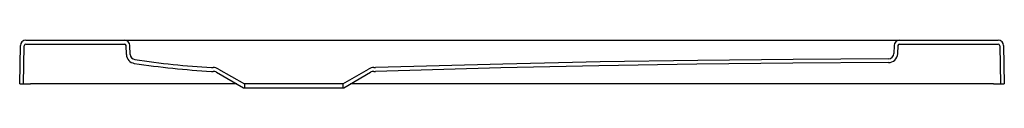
# Model space of a CAD drawing. Header units: millimetres. Extents: x 1064.912 to 1065.814, y 1367.33 to 1367.373.
import ezdxf

# ---------------------------------------------------------------- set-up
doc = ezdxf.new("R2010")
doc.units = ezdxf.units.MM
doc.layers.add('SANINDUSA', color=3, linetype='Continuous')

msp = doc.modelspace()

# ---------------------------------------------------------------- linework, layer by layer
at = {"layer": 'SANINDUSA'}
for p, q in [((1064.91229, 1367.33317), (1064.9129, 1367.36826)), ((1064.91579, 1367.33317), (1064.9164, 1367.3682)), ((1064.9179, 1367.37317), (1065.00816, 1367.37317)), ((1064.9179, 1367.36967), (1065.00816, 1367.36967)), ((1065.00816, 1367.37317), (1065.02315, 1367.37317)), ((1065.00994, 1367.36011), (1065.00966, 1367.36822)), ((1065.01344, 1367.36023), (1065.01316, 1367.36835)), ((1065.02315, 1367.37317), (1065.70283, 1367.37317)), ((1065.70283, 1367.37317), (1065.71782, 1367.37317)), ((1065.71282, 1367.36835), (1065.71256, 1367.36097)), ((1065.71632, 1367.36822), (1065.71606, 1367.36085)), ((1065.71782, 1367.37317), (1065.80808, 1367.37317)), ((1065.71782, 1367.36967), (1065.80808, 1367.36967)), ((1065.80958, 1367.3682), (1065.81019, 1367.33317)), ((1065.81308, 1367.36826), (1065.81369, 1367.33317)), ((1065.08799, 1367.34817), (1065.08933, 1367.34817)), ((1065.09433, 1367.34683), (1065.11799, 1367.33317)), ((1065.20799, 1367.33317), (1065.23165, 1367.34683)), ((1065.23665, 1367.34817), (1065.23799, 1367.34817)), ((1065.08789, 1367.34467), (1065.08933, 1367.34467)), ((1065.09258, 1367.3438), (1065.11705, 1367.32967)), ((1065.20893, 1367.32967), (1065.2334, 1367.3438)), ((1065.23665, 1367.34467), (1065.23803, 1367.34467)), ((1064.91229, 1367.33317), (1064.91579, 1367.33317)), ((1064.91579, 1367.33317), (1064.92229, 1367.33317)), ((1065.11099, 1367.33317), (1064.92229, 1367.33317)), ((1065.11705, 1367.32967), (1065.20893, 1367.32967)), ((1065.20799, 1367.33317), (1065.11799, 1367.33317)), ((1065.11799, 1367.33317), (1065.11799, 1367.32967)), ((1065.20799, 1367.33317), (1065.20799, 1367.32967)), ((1065.80369, 1367.33317), (1065.21499, 1367.33317)), ((1065.80369, 1367.33317), (1065.81019, 1367.33317)), ((1065.81019, 1367.33317), (1065.81369, 1367.33317))]:
    msp.add_line(p, q, dxfattribs=at)
at = {"layer": 'SANINDUSA', "flags": 128}
for points in [[(1065.70759, 1367.35615), (1065.62035, 1367.35561), (1065.53312, 1367.35472), (1065.44382, 1367.3533), (1065.35453, 1367.35131), (1065.23799, 1367.34817)], [(1065.70761, 1367.35265), (1065.61995, 1367.3521), (1065.53229, 1367.35121), (1065.44258, 1367.34978), (1065.35287, 1367.34776), (1065.23803, 1367.34467)]]:
    msp.add_lwpolyline(points, dxfattribs=at)
at = {"layer": 'SANINDUSA'}
for centre, radius, start, end in [((1064.9179, 1367.36817), 0.005, 90, 179), ((1064.9179, 1367.36817), 0.0015, 90, 179), ((1065.00816, 1367.36817), 0.005, 2, 90), ((1065.00816, 1367.36817), 0.0015, 2, 90), ((1065.71782, 1367.36817), 0.005, 90, 178), ((1065.71782, 1367.36817), 0.0015, 90, 178), ((1065.80808, 1367.36817), 0.005, 1, 90), ((1065.80808, 1367.36817), 0.0015, 1, 90), ((1065.01844, 1367.36041), 0.0085, 182, 261.58828), ((1065.01844, 1367.36041), 0.005, 182, 261.58828), ((1065.13301, 1368.12474), 0.77788, 261.47544, 266.68178), ((1065.70757, 1367.36115), 0.005, 270.26404, 358), ((1065.70757, 1367.36115), 0.0085, 270.26404, 358), ((1065.13326, 1368.12714), 0.78378, 261.48405, 266.68145), ((1065.08933, 1367.33817), 0.01, 60, 90), ((1065.23665, 1367.33817), 0.01, 90, 120), ((1065.08933, 1367.33817), 0.0065, 59.99994, 90), ((1065.23665, 1367.33817), 0.0065, 90, 119.99995)]:
    msp.add_arc(centre, radius, start, end, dxfattribs=at)

doc.saveas('drawing.dxf')
